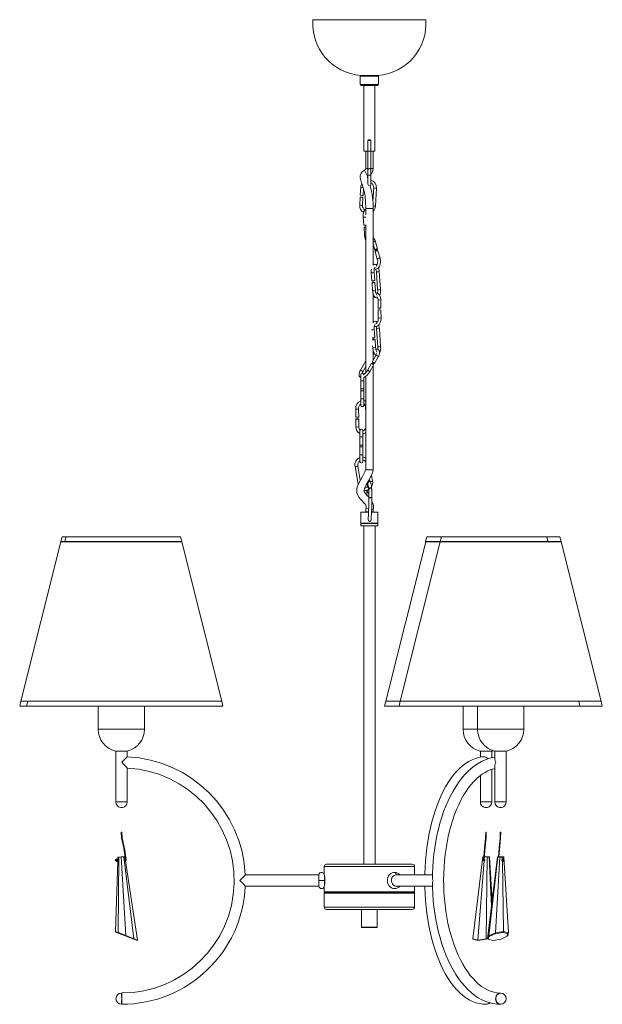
# Model space of a CAD drawing. Header units: millimetres. Extents: x -26 to 1151, y 19 to 1531.
# Tile 2 of 4: x -26 to 490, y 658 to 1531. Entities that reach past the tile are written whole.
import ezdxf

# ---------------------------------------------------------------- set-up
doc = ezdxf.new("R2010")
doc.units = ezdxf.units.MM

msp = doc.modelspace()

# ---------------------------------------------------------------- linework, layer by layer
at = {"color": 7, "linetype": 'Continuous', "lineweight": 15}
for p, q in [((334.16, 1531.21), (234.15, 1531.21)), ((276.01, 1481.27), (276.01, 1473.77)), ((276.51, 1481.77), (291.81, 1481.77)), ((292.31, 1473.77), (292.31, 1481.27)), ((291.31, 1472.77), (277.01, 1472.77)), ((279.36, 1472.77), (279.36, 1414.77)), ((288.96, 1414.77), (288.96, 1472.77)), ((282.91, 1424.27), (282.91, 1385.37)), ((283.41, 1424.77), (284.91, 1424.77)), ((285.41, 1385.04), (285.41, 1424.27)), ((279.36, 1414.77), (282.9, 1414.77)), ((280.91, 1414.77), (280.91, 1399.33)), ((285.43, 1414.77), (288.96, 1414.77)), ((287.41, 1399.33), (287.41, 1414.77)), ((282.65, 1391.86), (282.91, 1391.98)), ((276.49, 1382.71), (276.09, 1375.56)), ((278.59, 1375.42), (278.91, 1381.12)), ((287.96, 1382.09), (287.3, 1370.29)), ((289.56, 1365.99), (290.45, 1381.95)), ((276, 1373.9), (275.6, 1366.75)), ((278.1, 1366.61), (278.49, 1373.76)), ((280.91, 1364.02), (280.91, 1358.19)), ((287.41, 1313.63), (287.41, 1363.89)), ((278.76, 1356.08), (279.27, 1348.95)), ((279.39, 1347.29), (279.9, 1340.15)), ((280.91, 1348.99), (280.91, 1347.32)), ((280.91, 1347), (280.91, 1218.38)), ((287.41, 1332.67), (288.94, 1327.14)), ((291.35, 1327.81), (289.52, 1334.4)), ((289.36, 1325.61), (291.19, 1319.03)), ((293.59, 1319.7), (291.77, 1326.28)), ((287.54, 1315.17), (287.41, 1315.68)), ((285.88, 1306.89), (286.38, 1299.75)), ((288.88, 1299.93), (288.37, 1307.06)), ((290.33, 1307.84), (291.47, 1291.91)), ((293.96, 1292.08), (292.83, 1308.01)), ((286.5, 1298.09), (287.01, 1290.95)), ((287.41, 1298.23), (287.41, 1299.75)), ((289.5, 1291.13), (289, 1298.27)), ((287.41, 1262.77), (287.41, 1288.5)), ((291.85, 1282.61), (291.92, 1275.47)), ((294.42, 1275.49), (294.35, 1282.63)), ((291.94, 1273.81), (292.01, 1266.67)), ((294.51, 1266.69), (294.44, 1273.83)), ((290.48, 1257.25), (291.61, 1241.32)), ((294.1, 1241.5), (292.97, 1257.43)), ((287.41, 1247.63), (287.41, 1249.16)), ((289.02, 1249.34), (288.51, 1256.48)), ((287.03, 1242.13), (287.15, 1240.37)), ((289.64, 1240.55), (289.14, 1247.69)), ((289.89, 1233.61), (286.51, 1227.67)), ((287.41, 1229.24), (287.41, 1238.54)), ((287.55, 1237.91), (287.41, 1237.81)), ((288.69, 1226.43), (292.07, 1232.38)), ((280.91, 1228.77), (276.14, 1220.39)), ((278.31, 1219.16), (280.91, 1223.72)), ((285.73, 1226.28), (282.35, 1220.34)), ((284.52, 1219.1), (287.9, 1225.05)), ((287.41, 1225.72), (287.41, 1226.73)), ((287.41, 1132.05), (287.41, 1224.18)), ((276.6, 1216.77), (276.6, 1189.28)), ((279.1, 1189.28), (279.1, 1214.28)), ((280.91, 1215.03), (280.91, 1132.35)), ((276.6, 1203.86), (279.1, 1203.86)), ((276.6, 1202.19), (279.1, 1202.19)), ((280.85, 1187.25), (280.91, 1183.47)), ((272.07, 1186.07), (272.17, 1178.98)), ((274.67, 1179.01), (274.57, 1186.1)), ((272.19, 1177.33), (272.29, 1170.24)), ((274.79, 1170.27), (274.69, 1177.36)), ((275.79, 1166.76), (275.79, 1139.6)), ((278.29, 1139.6), (278.29, 1167.09)), ((275.79, 1154.17), (278.29, 1154.17)), ((275.79, 1152.51), (278.29, 1152.51)), ((271.44, 1135), (274.23, 1119.38)), ((276.12, 1123.04), (273.91, 1135.44)), ((286.99, 1122.24), (286.06, 1127.46)), ((284.15, 1123.95), (284.53, 1121.8)), ((276.66, 1094.73), (276.66, 1084.78)), ((276.66, 1094.73), (283.42, 1094.73)), ((280.91, 1094.98), (280.91, 1094.73)), ((286.14, 1094.73), (291.66, 1094.73)), ((287.41, 1094.73), (287.41, 1094.98)), ((291.66, 1084.78), (291.66, 1094.73)), ((276.66, 1084.52), (276.66, 1082.57)), ((276.66, 1082.57), (291.66, 1082.57)), ((291.61, 1084.73), (276.71, 1084.73)), ((276.71, 1084.57), (291.61, 1084.57)), ((276.79, 1084.73), (276.79, 1084.62)), ((279.16, 1082.57), (279.16, 782.57)), ((284.41, 1086.44), (284.42, 1086.44)), ((289.16, 782.57), (289.16, 1082.57)), ((291.52, 1084.62), (291.52, 1084.73)), ((291.66, 1082.57), (291.66, 1084.52)), ((10.85, 1068.5), (-24.47, 927.21)), ((11.91, 1072.83), (10.81, 1068.52)), ((10.81, 1068.52), (10.85, 1068.5)), ((10.81, 1068.52), (118.04, 1068.52)), ((10.85, 1068.5), (117.99, 1068.5)), ((11.91, 1072.83), (116.93, 1072.83)), ((14.47, 1068.52), (15.5, 1072.83)), ((14.51, 1068.5), (14.47, 1068.52)), ((118.04, 1068.52), (116.93, 1072.83)), ((117.99, 1068.5), (118.04, 1068.52)), ((153.32, 927.21), (117.99, 1068.5)), ((334.03, 1068.5), (298.7, 927.21)), ((346.88, 1068.5), (311.56, 927.21)), ((335.08, 1072.83), (333.98, 1068.52)), ((333.98, 1068.52), (334.03, 1068.5)), ((333.98, 1068.52), (454.06, 1068.52)), ((334.03, 1068.5), (454.02, 1068.5)), ((335.08, 1072.83), (452.96, 1072.83)), ((347.94, 1072.83), (346.83, 1068.52)), ((346.83, 1068.52), (346.88, 1068.5)), ((442.29, 1068.52), (441.42, 1072.83)), ((442.25, 1068.5), (442.29, 1068.52)), ((454.06, 1068.52), (452.96, 1072.83)), ((454.02, 1068.5), (454.06, 1068.52)), ((489.34, 927.21), (454.02, 1068.5)), ((-24.48, 927.21), (-25.61, 922.73)), ((153.33, 927.21), (-24.48, 927.21)), ((-19.47, 922.73), (-18.41, 927.21)), ((154.46, 922.73), (153.33, 927.21)), ((298.69, 927.21), (297.56, 922.73)), ((489.35, 927.21), (298.69, 927.21)), ((311.54, 927.21), (310.41, 922.73)), ((470.71, 922.73), (469.82, 927.21)), ((490.48, 922.73), (489.35, 927.21)), ((154.46, 922.73), (-25.61, 922.73)), ((-23.12, 922.73), (151.96, 922.73)), ((43.93, 922.73), (43.93, 902.28)), ((84.92, 902.28), (84.92, 922.73)), ((490.48, 922.73), (297.56, 922.73)), ((300.06, 922.73), (487.99, 922.73)), ((367.1, 922.73), (367.1, 902.28)), ((379.95, 922.73), (379.95, 902.28)), ((420.94, 902.28), (420.94, 922.73)), ((69.65, 882.91), (59.2, 882.91)), ((59.64, 882.91), (59.64, 838.01)), ((69.64, 877.75), (69.64, 882.91)), ((392.82, 882.91), (382.37, 882.91)), ((382.49, 882.91), (382.49, 877.43)), ((392.49, 876.99), (392.49, 882.91)), ((392.82, 882.91), (394.02, 883.24)), ((405.67, 882.91), (395.23, 882.91)), ((395.33, 882.91), (395.33, 875.48)), ((405.33, 838.01), (405.33, 882.91)), ((69.64, 838.01), (69.64, 867.81)), ((392.49, 838.01), (392.49, 866.62)), ((395.33, 870.27), (395.33, 838.01)), ((382.49, 861.18), (382.49, 838.01)), ((59.74, 837.91), (69.55, 837.91)), ((382.59, 837.91), (392.4, 837.91)), ((395.43, 837.91), (405.24, 837.91)), ((63.64, 832.95), (65.64, 832.95)), ((386.49, 832.95), (388.49, 832.95)), ((399.33, 832.95), (401.33, 832.95)), ((64.39, 811.05), (64.7, 805.87)), ((64.89, 811.05), (64.39, 811.05)), ((65.2, 805.95), (64.89, 811.05)), ((387.24, 811.05), (387.09, 805.93)), ((387.74, 811.05), (387.24, 811.05)), ((387.58, 805.89), (387.74, 811.05)), ((400.08, 811.05), (399.93, 805.93)), ((400.58, 811.05), (400.08, 811.05)), ((400.43, 805.89), (400.58, 811.05)), ((60.98, 786.46), (60.73, 786.42)), ((61.46, 785.75), (60.73, 785.57)), ((61.23, 786.5), (60.98, 786.46)), ((61.44, 788.84), (61.35, 786.33)), ((62.29, 788.89), (61.44, 788.84)), ((61.48, 786.12), (61.46, 786.03)), ((61.53, 785.75), (61.46, 785.75)), ((62.29, 788.89), (61.72, 721.92)), ((64.4, 789.02), (62.29, 788.89)), ((66.52, 789.15), (64.4, 789.02)), ((64.4, 789.02), (68.33, 719.35)), ((67.42, 789.2), (66.52, 789.15)), ((66.52, 789.15), (75.52, 716.56)), ((67.42, 789.2), (67.82, 786.64)), ((68.09, 786.15), (67.69, 786.12)), ((67.97, 785.64), (68.43, 785.67)), ((67.97, 785.64), (78.83, 715.26)), ((384.7, 789.15), (375.82, 716.56)), ((385.79, 785.64), (380.09, 715.26)), ((385.57, 789.18), (384.7, 789.15)), ((385.54, 785.67), (385.77, 785.64)), ((386.37, 786.07), (385.76, 786.14)), ((385.77, 785.64), (385.79, 785.64)), ((386.07, 789.2), (385.87, 786.64)), ((388.35, 789.15), (386.07, 789.2)), ((388.35, 789.15), (387.62, 716.45)), ((390.18, 789.02), (388.35, 789.15)), ((397.55, 789.15), (388.88, 716.45)), ((397.82, 789.02), (389.98, 719.2)), ((390.18, 789.02), (392.31, 745.19)), ((390.5, 788.89), (390.18, 789.02)), ((392.86, 749.83), (390.5, 788.89)), ((395.8, 721.82), (399.63, 788.89)), ((397.55, 789.15), (398.97, 789.2)), ((397.82, 789.02), (397.55, 789.15)), ((399.63, 788.89), (397.82, 789.02)), ((398.97, 789.2), (401.25, 789.15)), ((401.9, 788.84), (399.63, 788.89)), ((401.25, 789.15), (403.05, 789.02)), ((401.92, 785.75), (401.42, 785.81)), ((403.32, 788.89), (401.9, 788.84)), ((401.9, 788.84), (401.93, 786.74)), ((403.05, 789.02), (403.32, 788.89)), ((403.32, 788.89), (407.31, 721.92)), ((61.32, 785.23), (59.26, 722.88)), ((60.91, 785.1), (61.32, 785.21)), ((244.16, 780.57), (244.16, 773.72)), ((246.16, 782.57), (322.16, 782.57)), ((324.16, 773.16), (324.16, 780.57)), ((401.86, 785.25), (401.83, 785.26)), ((401.92, 785.21), (402.04, 785.15)), ((401.96, 785.23), (402.82, 722.88)), ((239.3, 773.16), (174.18, 773.16)), ((239.46, 768.16), (244.36, 768.16)), ((241.79, 775.34), (241.17, 775.23)), ((242.26, 775.26), (241.79, 775.34)), ((339.99, 773.16), (307.9, 773.16)), ((174.18, 763.16), (239.3, 763.16)), ((244.16, 762.6), (244.16, 758.07)), ((307.9, 763.16), (340, 763.16)), ((324.16, 758.07), (324.16, 763.16)), ((244.16, 757.07), (244.16, 744.57)), ((244.66, 757.57), (323.66, 757.57)), ((324.16, 744.57), (324.16, 757.07)), ((322.16, 742.57), (246.16, 742.57)), ((277.16, 742.47), (277.16, 726.67)), ((291.16, 726.67), (291.16, 742.47)), ((291.06, 726.57), (277.26, 726.57)), ((60.27, 721.97), (59.26, 722.88)), ((59.26, 722.88), (61.71, 721.9)), ((59.26, 722.88), (59.26, 722.88)), ((62.64, 721.03), (60.27, 721.97)), ((61.71, 721.9), (61.72, 721.92)), ((62.64, 721.03), (61.71, 721.9)), ((61.72, 721.92), (68.33, 719.35)), ((68.65, 718.69), (62.64, 721.03)), ((68.33, 719.35), (68.35, 719.33)), ((68.35, 719.33), (75.52, 716.56)), ((68.35, 719.33), (68.65, 718.69)), ((75.36, 716.1), (68.65, 718.69)), ((75.55, 716.5), (75.36, 716.1)), ((78.48, 714.92), (75.36, 716.1)), ((75.52, 716.56), (75.55, 716.5)), ((75.55, 716.5), (78.83, 715.26)), ((375.82, 716.56), (375.85, 716.5)), ((375.85, 716.5), (380.09, 715.26)), ((375.85, 716.5), (376.24, 716.1)), ((380.28, 714.92), (376.24, 716.1)), ((380.09, 715.26), (387.56, 716.39)), ((387.4, 716), (380.28, 714.92)), ((389.01, 716.74), (387.4, 716)), ((387.56, 716.39), (387.4, 716)), ((387.56, 716.39), (387.62, 716.45)), ((387.62, 716.45), (388.95, 717.06)), ((388.88, 716.45), (389.97, 719.18)), ((388.91, 716.39), (388.88, 716.45)), ((388.91, 716.39), (389.29, 716)), ((390.32, 718.56), (389.29, 716)), ((389.29, 716), (393.71, 714.92)), ((389.97, 719.18), (389.98, 719.2)), ((390.32, 718.56), (389.97, 719.18)), ((389.98, 719.2), (395.8, 721.82)), ((395.61, 720.94), (390.32, 718.56)), ((393.71, 714.92), (400.87, 716.1)), ((402.32, 721.97), (395.61, 720.94)), ((395.61, 720.94), (395.84, 721.8)), ((395.8, 721.82), (395.84, 721.8)), ((395.84, 721.8), (402.82, 722.88)), ((400.87, 716.1), (406.13, 718.69)), ((402.32, 721.97), (402.82, 722.88)), ((406.63, 721.03), (402.32, 721.97)), ((402.82, 722.88), (402.82, 722.88)), ((402.82, 722.88), (407.28, 721.9)), ((406.13, 718.69), (406.63, 721.03)), ((406.75, 719.33), (406.13, 718.69)), ((406.63, 721.03), (407.28, 721.9)), ((406.76, 719.35), (406.75, 719.33)), ((407.31, 721.92), (406.76, 719.35)), ((407.28, 721.9), (407.31, 721.92)), ((78.83, 715.26), (78.48, 714.92)), ((78.83, 715.26), (78.83, 715.26)), ((380.09, 715.26), (380.28, 714.92)), ((380.09, 715.26), (380.09, 715.26)), ((400.39, 658.4), (400.53, 658.41))]:
    msp.add_line(p, q, dxfattribs=at)
at = {"color": 8, "linetype": 'Continuous', "lineweight": 15}
for p, q in [((292.31, 1481.27), (276.01, 1481.27)), ((276.01, 1473.77), (292.31, 1473.77)), ((285.41, 1424.27), (282.91, 1424.27)), ((282.65, 1391.86), (279.9, 1397.75)), ((282.9, 1399.33), (280.91, 1399.33)), ((287.41, 1399.33), (285.41, 1399.33)), ((276.6, 1211.03), (279.1, 1211.03)), ((276.6, 1195.03), (279.1, 1195.03)), ((280.91, 1187.2), (280.85, 1187.25)), ((275.79, 1161.34), (278.29, 1161.34)), ((275.79, 1145.34), (278.29, 1145.34)), ((283.43, 1094.98), (280.91, 1094.98)), ((283.52, 1097.71), (281.32, 1098.28)), ((287.41, 1094.98), (286.14, 1094.98)), ((287.62, 1096.66), (286.21, 1097.02)), ((276.66, 1084.78), (291.66, 1084.78)), ((291.66, 1084.52), (276.66, 1084.52)), ((276.79, 1084.62), (291.52, 1084.62)), ((-17.14, 922.73), (-17.24, 922.73)), ((468.76, 922.73), (468.84, 922.73)), ((84.92, 902.28), (43.93, 902.28)), ((420.94, 902.28), (367.1, 902.28)), ((59.64, 838.01), (69.64, 838.01)), ((382.49, 838.01), (392.49, 838.01)), ((395.33, 838.01), (405.33, 838.01)), ((69.65, 837.82), (59.64, 837.82)), ((392.5, 837.82), (382.49, 837.82)), ((405.34, 837.82), (395.33, 837.82)), ((324.16, 780.57), (244.16, 780.57)), ((244.16, 758.07), (324.16, 758.07)), ((324.16, 757.07), (244.16, 757.07)), ((244.16, 744.57), (324.16, 744.57)), ((291.16, 742.47), (277.16, 742.47)), ((277.16, 726.67), (291.16, 726.67))]:
    msp.add_line(p, q, dxfattribs=at)
at = {"color": 7, "linetype": 'Continuous', "lineweight": 15, "flags": 128}
for points in [[(279.9, 1397.75), (278.65, 1397.04), (277.82, 1396.36), (276.8, 1395.1), (276.26, 1393.96), (276.01, 1392.91), (276, 1391.13), (276.52, 1388.89), (277.24, 1386.73), (277.95, 1384.48), (278.67, 1382.03), (279.51, 1378.77), (280.31, 1374.65), (280.86, 1369.68), (280.9, 1363.85)], [(282.91, 1390.29), (282.86, 1390.42), (282.64, 1391.12), (282.54, 1391.47), (282.49, 1391.65), (282.48, 1391.74), (282.47, 1391.76), (282.47, 1391.76), (282.47, 1391.76), (282.47, 1391.76), (282.47, 1391.76), (282.47, 1391.76), (282.47, 1391.77), (282.48, 1391.77), (282.51, 1391.79), (282.65, 1391.86)], [(277.21, 1373.89), (276.74, 1373.91), (276.34, 1373.92), (276.08, 1373.91), (276, 1373.9), (276.11, 1373.87), (276.39, 1373.84), (276.8, 1373.8), (277.28, 1373.77), (277.76, 1373.75), (278.15, 1373.74), (278.41, 1373.74), (278.49, 1373.76), (278.39, 1373.79), (278.1, 1373.82), (277.69, 1373.86), (277.21, 1373.89)], [(280.91, 1363.32), (280.33, 1362.88), (279.8, 1362.19), (279.34, 1361.2), (278.99, 1359.96), (278.79, 1358.59), (278.72, 1357.16), (278.76, 1356.08)], [(280.94, 1364.02), (280.91, 1364.02), (281.17, 1364.02), (281.77, 1363.99), (282.62, 1363.98), (283.65, 1363.94), (284.09, 1363.94), (284.16, 1363.95)], [(287.37, 1363.89), (287.4, 1363.89), (287.13, 1363.9), (286.53, 1363.91), (285.66, 1363.92), (284.63, 1363.96), (284.22, 1363.96), (284.16, 1363.95)], [(279.49, 1347.32), (279.39, 1347.29), (279.48, 1347.27), (279.75, 1347.26), (280.15, 1347.27), (280.63, 1347.3), (280.91, 1347.32)], [(289.13, 1327.44), (289.46, 1327.63), (289.89, 1327.8), (290.36, 1327.92), (290.8, 1327.97), (291.14, 1327.95), (291.32, 1327.86), (291.33, 1327.7), (291.15, 1327.52), (290.83, 1327.33), (290.39, 1327.16), (289.92, 1327.04), (289.48, 1326.99), (289.14, 1327.01), (288.96, 1327.1), (288.95, 1327.25), (289.13, 1327.44)], [(288.56, 1310.27), (289.4, 1310.11), (290.41, 1310.24), (291.33, 1310.65), (292.13, 1311.32), (292.83, 1312.24), (293.39, 1313.41), (293.77, 1314.75), (293.96, 1316.2), (293.94, 1317.68), (293.73, 1319.14), (293.59, 1319.7)], [(289.36, 1325.61), (289.38, 1325.72), (289.55, 1325.91)], [(289.55, 1325.91), (289.88, 1326.1), (290.31, 1326.27), (290.79, 1326.39), (291.22, 1326.44), (291.56, 1326.42), (291.75, 1326.32), (291.77, 1326.28)], [(287.97, 1314.09), (287.73, 1314.61), (287.54, 1315.17)], [(288.37, 1307.06), (288.34, 1307.7), (288.37, 1308.92), (288.51, 1310.04), (288.73, 1310.96), (289, 1311.6), (289.2, 1311.9), (289.25, 1311.95)], [(286.62, 1298.13), (286.6, 1298.13), (286.5, 1298.09), (286.59, 1298.07), (286.86, 1298.06), (287.26, 1298.08), (287.74, 1298.1), (288.22, 1298.14), (288.62, 1298.19), (288.9, 1298.23), (289, 1298.27), (288.9, 1298.29), (288.64, 1298.29), (288.23, 1298.28), (287.76, 1298.25), (287.28, 1298.21), (286.91, 1298.17)], [(287.01, 1290.95), (287.08, 1290.2), (287.32, 1288.81), (287.68, 1287.53), (288.17, 1286.4), (288.84, 1285.45), (289.51, 1284.88), (290.24, 1284.58), (291.02, 1284.55), (291.5, 1284.72)], [(290.81, 1287.01), (290.82, 1287.01), (290.69, 1287.12), (290.43, 1287.49), (290.13, 1288.12), (289.84, 1289), (289.62, 1290.09), (289.5, 1291.13)], [(294.35, 1282.63), (294.31, 1283.43), (294.08, 1284.86), (293.63, 1286.19), (292.97, 1287.36), (292.11, 1288.29), (291.22, 1288.86), (290.26, 1289.16), (289.81, 1289.16)], [(292.2, 1275.54), (292.57, 1275.57), (293.04, 1275.58), (293.52, 1275.58), (293.96, 1275.57), (294.27, 1275.54), (294.42, 1275.5), (294.37, 1275.46), (294.15, 1275.43), (293.78, 1275.4), (293.31, 1275.38), (292.83, 1275.38), (292.39, 1275.39), (292.08, 1275.42), (291.93, 1275.46), (291.97, 1275.5), (292.2, 1275.54)], [(288.64, 1259.41), (288.92, 1259.32), (289.99, 1259.32), (290.99, 1259.62), (291.91, 1260.19), (292.75, 1261.03), (293.46, 1262.11), (294, 1263.4), (294.36, 1264.81), (294.51, 1266.29), (294.51, 1266.69)], [(292.01, 1266.67), (291.99, 1266.06), (291.83, 1264.89), (291.5, 1263.82), (291.05, 1262.94), (290.53, 1262.3), (290.03, 1261.93), (289.78, 1261.85)], [(291.94, 1273.81), (291.99, 1273.84), (292.21, 1273.88)], [(290.14, 1259.36), (290.36, 1258.3), (290.48, 1257.25)], [(286.66, 1247.5), (286.73, 1247.49), (287, 1247.48), (287.4, 1247.49), (287.88, 1247.52), (288.36, 1247.56), (288.77, 1247.61), (289.04, 1247.65), (289.14, 1247.68), (289.04, 1247.71), (288.78, 1247.71), (288.37, 1247.7), (287.9, 1247.67), (287.42, 1247.63), (287.32, 1247.62)], [(287.15, 1240.37), (287.22, 1239.62), (287.46, 1238.23), (287.82, 1236.95), (288.31, 1235.82), (288.98, 1234.86), (289.65, 1234.3), (290.14, 1234.1)], [(287.41, 1234.5), (287.71, 1234.83), (288.51, 1235.54)], [(292.07, 1232.38), (292.41, 1233.03), (292.92, 1234.27), (293.2, 1235.49), (293.23, 1236.56), (293.01, 1237.45), (292.57, 1238.17), (291.86, 1238.74), (291.04, 1239.01), (290.18, 1239.02), (289.88, 1238.95)], [(285.73, 1226.28), (285.75, 1226.31), (285.94, 1226.36)], [(285.94, 1226.36), (286.27, 1226.31), (286.68, 1226.15), (287.1, 1225.93), (287.49, 1225.66), (287.77, 1225.39), (287.91, 1225.17), (287.9, 1225.05)], [(286.51, 1227.53), (286.51, 1227.55), (286.54, 1227.7), (286.73, 1227.75)], [(286.73, 1227.75), (287.05, 1227.69), (287.46, 1227.54), (287.89, 1227.31), (288.28, 1227.04), (288.56, 1226.78), (288.69, 1226.55), (288.66, 1226.4), (288.47, 1226.35), (288.15, 1226.41), (287.74, 1226.56), (287.31, 1226.79), (287.03, 1226.97)], [(276.14, 1220.39), (275.8, 1219.74), (275.29, 1218.5), (275, 1217.28), (274.98, 1216.21), (275.2, 1215.32), (275.63, 1214.6), (276.35, 1214.03), (276.6, 1213.95)], [(277.78, 1218.01), (278.14, 1218.83), (278.31, 1219.16)], [(272.64, 1177.47), (272.33, 1177.41), (272.2, 1177.34), (272.25, 1177.27), (272.49, 1177.22), (272.87, 1177.18), (273.34, 1177.16), (273.82, 1177.18), (274.25, 1177.22), (274.55, 1177.28), (274.69, 1177.35), (274.63, 1177.42), (274.4, 1177.47), (274.02, 1177.51), (273.55, 1177.53), (273.06, 1177.51), (272.64, 1177.47)], [(280.88, 1132.36), (280.81, 1131.87), (280.47, 1130.87), (279.95, 1129.71), (277.93, 1126.14), (276.16, 1123.12), (275.05, 1121.05), (273.67, 1117.74), (273.18, 1115.87), (272.97, 1113.85), (273.17, 1111.74), (273.87, 1109.7), (274.93, 1107.93), (276.26, 1106.28), (277.76, 1104.69), (279.37, 1102.98), (280.27, 1101.91), (281.01, 1100.75), (281.4, 1099.6), (281.43, 1099), (281.42, 1098.78), (281.38, 1098.54), (281.32, 1098.28)], [(283.72, 1107.88), (282.42, 1109.23), (281.07, 1110.66), (280.04, 1111.97), (279.65, 1112.7), (279.5, 1113.26), (279.5, 1114.24), (279.96, 1116.04), (281.22, 1118.81), (283.32, 1122.48), (285.8, 1126.89), (286.36, 1128.11), (286.85, 1129.4), (287.23, 1130.79), (287.41, 1132.16)], [(284.16, 1132.18), (284.12, 1132.19), (283.57, 1132.21), (282.55, 1132.26), (281.7, 1132.3), (281.14, 1132.34), (280.91, 1132.35), (280.93, 1132.35)], [(284.16, 1132.18), (284.19, 1132.18), (284.65, 1132.16), (285.69, 1132.12), (286.55, 1132.08), (287.14, 1132.06), (287.4, 1132.05), (287.38, 1132.05)], [(284.2, 1121.76), (284.2, 1121.76), (283.95, 1121.76), (283.72, 1121.68), (283.14, 1121.1), (282.82, 1120.39), (282.61, 1119.6), (282.52, 1119.16), (282.47, 1118.83), (282.4, 1118.36), (282.3, 1117.55), (282.22, 1116.73)], [(282.83, 1117.15), (282.79, 1117.25), (282.74, 1117.62), (282.79, 1117.72), (282.96, 1117.44), (283.21, 1117.04), (283.37, 1116.88)], [(283.22, 1117.72), (283.26, 1117.58), (283.29, 1117.5)], [(283.29, 1117.49), (283.28, 1117.5), (283.29, 1117.44), (283.31, 1117.3), (283.35, 1116.98), (283.43, 1116.36), (283.52, 1115.32), (283.64, 1113.68)], [(286.28, 1114.31), (286.09, 1116.76), (285.97, 1117.87), (285.76, 1119.31), (285.29, 1120.88), (284.76, 1121.57), (284.26, 1121.77), (283.9, 1121.7), (283.41, 1121.27)], [(283.39, 1111.74), (283.16, 1111.77), (282.94, 1111.88), (282.73, 1112.04), (282.53, 1112.27), (282.36, 1112.54), (282.22, 1112.87), (282.12, 1113.22), (282.05, 1113.6), (282.03, 1113.99), (282.03, 1114.33)], [(283.4, 1111.86), (283.2, 1111.9), (283.02, 1112), (282.78, 1112.24), (282.51, 1112.76), (282.31, 1113.57), (282.26, 1114.09)], [(283.73, 1108.96), (283.57, 1108.98), (283.35, 1108.99)], [(286.28, 1114.32), (286.27, 1114.38), (286.22, 1114.76), (286.13, 1115.12), (286, 1115.44), (285.84, 1115.72), (285.66, 1115.94), (285.45, 1116.11), (285.23, 1116.21), (285, 1116.24), (284.77, 1116.21), (284.55, 1116.11), (284.34, 1115.94), (284.14, 1115.72), (283.98, 1115.44), (283.84, 1115.12), (283.73, 1114.76), (283.67, 1114.38), (283.64, 1113.99), (283.65, 1113.65)], [(286.37, 1108.18), (286.37, 1108.1), (286.32, 1107.97), (286.24, 1107.85), (286.12, 1107.74), (285.96, 1107.65), (285.78, 1107.57), (285.58, 1107.52), (285.36, 1107.48), (285.13, 1107.47), (284.9, 1107.48), (284.68, 1107.52), (284.46, 1107.57), (284.26, 1107.65), (284.09, 1107.74), (283.94, 1107.85), (283.83, 1107.97), (283.76, 1108.1), (283.73, 1108.23), (283.72, 1108.3)], [(285.68, 1088.43), (285.66, 1088.16), (285.31, 1087.11), (284.99, 1086.69), (284.73, 1086.51), (284.51, 1086.44), (284.25, 1086.46), (284.02, 1086.56), (283.7, 1086.85), (283.48, 1087.2), (283.15, 1088.24), (283.09, 1089), (283.09, 1089.03), (283.09, 1089.03)], [(69.62, 867.81), (69.64, 867.8), (69.46, 868.03), (69.03, 868.51), (68.03, 869.59), (66.28, 871.42), (64.82, 872.9), (64.81, 872.91)], [(384.8, 877.75), (383.91, 877.68), (380.96, 877.15), (378.03, 876.31), (375.13, 875.15), (372.27, 873.69), (369.44, 871.91), (366.67, 869.83), (363.96, 867.44), (361.32, 864.75), (358.76, 861.77), (356.29, 858.52), (353.92, 855), (351.66, 851.22), (349.51, 847.22), (347.48, 842.99), (345.58, 838.55), (343.79, 833.91), (342.14, 829.09), (340.61, 824.1), (339.23, 818.95), (337.98, 813.66), (336.87, 808.25), (335.9, 802.72), (335.08, 797.1), (334.41, 791.39), (333.88, 785.63), (333.51, 779.81), (333.28, 773.96), (333.27, 773.16)], [(395.33, 877.51), (393.13, 877.15), (389.88, 876.31), (386.67, 875.15), (383.5, 873.69), (380.38, 871.91), (377.31, 869.83), (374.31, 867.45), (371.38, 864.78), (368.54, 861.81), (365.8, 858.57), (363.16, 855.07), (360.64, 851.31), (358.24, 847.31), (355.96, 843.08), (353.82, 838.64), (351.82, 834.01), (349.96, 829.18), (348.25, 824.19), (346.69, 819.04), (345.29, 813.74), (344.04, 808.32), (342.96, 802.78), (342.03, 797.15), (341.27, 791.44), (340.68, 785.66), (340.26, 779.84), (340.01, 773.98), (339.96, 770.74)], [(400.29, 668.41), (399.83, 668.41), (397.06, 668.62), (394.29, 669.16), (391.54, 670), (388.82, 671.15), (386.15, 672.59), (383.52, 674.33), (380.95, 676.34), (378.42, 678.64), (375.96, 681.21), (373.56, 684.05), (371.23, 687.15), (368.99, 690.51), (366.83, 694.12), (364.78, 697.96), (362.82, 702.03), (360.99, 706.31), (359.27, 710.79), (357.69, 715.46), (356.23, 720.3), (354.92, 725.29), (353.75, 730.42), (352.73, 735.68), (351.86, 741.04), (351.15, 746.49), (350.6, 752.01), (350.21, 757.59), (349.99, 763.2), (349.92, 768.82), (350.03, 774.44), (350.29, 780.05), (350.72, 785.61), (351.31, 791.12), (352.05, 796.55), (352.96, 801.89), (354.01, 807.13), (355.22, 812.23), (356.57, 817.19), (358.06, 821.99), (359.68, 826.62), (361.42, 831.06), (363.29, 835.29), (365.27, 839.31), (367.35, 843.09), (369.52, 846.64), (371.78, 849.93), (374.12, 852.96), (376.52, 855.72), (378.98, 858.21), (381.49, 860.42), (384.04, 862.35), (386.62, 864), (389.23, 865.36), (391.88, 866.43), (394.55, 867.22), (395.33, 867.36)], [(64.67, 805.99), (66.61, 796.89), (68.09, 786.02)], [(68.63, 785.76), (67.44, 795.02), (65.16, 806.08)], [(387.1, 806.06), (386.11, 796.94), (385.34, 785.76)], [(385.85, 785.9), (386.44, 794.98), (387.6, 806.01)], [(387.55, 805.91), (387.55, 805.91), (387.56, 805.91), (387.58, 805.9), (387.58, 805.89)], [(399.95, 806.06), (398.99, 796.94), (398.48, 789.18)], [(398.97, 789.2), (399.33, 794.98), (400.45, 806.02)], [(399.96, 805.91), (399.96, 805.91), (399.95, 805.91), (399.93, 805.93), (399.93, 805.93)], [(61.42, 786.22), (61.39, 786.28), (61.35, 786.33)], [(61.46, 786.03), (61.44, 785.92), (61.42, 785.84), (61.41, 785.79), (61.41, 785.78), (61.42, 785.82), (61.44, 785.89), (61.46, 785.99), (61.48, 786.09), (61.48, 786.11)], [(67.82, 786.64), (67.75, 786.6), (67.7, 786.5), (67.68, 786.36), (67.68, 786.2), (67.7, 786.05), (67.75, 785.91), (67.81, 785.78), (67.88, 785.69), (67.94, 785.65)], [(67.94, 785.65), (67.95, 785.65), (67.97, 785.64)], [(385.79, 785.64), (385.83, 785.64), (385.87, 785.64)], [(385.87, 785.64), (385.98, 785.67), (386.16, 785.75), (386.29, 785.89), (386.37, 786.05), (386.38, 786.22), (386.33, 786.37), (386.24, 786.49), (386.11, 786.58), (385.95, 786.63), (385.87, 786.64)], [(401.83, 786.28), (401.83, 786.27), (401.77, 786.22)], [(402.49, 787.29), (402.28, 787.24), (402.18, 787.17), (402.08, 787.06), (401.95, 786.79), (401.88, 786.48)], [(402.37, 785.53), (402.15, 785.67), (401.92, 785.75)], [(402.37, 785.53), (402.33, 785.55), (402.25, 785.57), (402.16, 785.55), (402.08, 785.5), (402.02, 785.43), (401.99, 785.34), (401.99, 785.25), (402.02, 785.17), (402.04, 785.15)], [(402.04, 785.15), (402.19, 785.05), (402.36, 785.01), (402.51, 785.03), (402.65, 785.1), (402.87, 785.34), (403, 785.65), (403.06, 786.04), (403.06, 786.27), (403.04, 786.5), (402.98, 786.74), (402.88, 786.97), (402.75, 787.15), (402.58, 787.27)], [(402.59, 787.26), (402.54, 787.28), (402.46, 787.28), (402.39, 787.26), (402.33, 787.21), (402.29, 787.14), (402.26, 787.06), (402.26, 787.04), (402.26, 787.04)], [(402.35, 786.82), (402.42, 786.77), (402.49, 786.66), (402.53, 786.53), (402.56, 786.37), (402.58, 786.21), (402.57, 786.05), (402.56, 785.91), (402.53, 785.8), (402.51, 785.7), (402.47, 785.63), (402.42, 785.54), (402.37, 785.52)], [(402.38, 786.44), (402.41, 786.62), (402.45, 786.74), (402.49, 786.79), (402.5, 786.79)], [(61.32, 785.23), (61.35, 785.25), (61.36, 785.26)], [(174.2, 773.13), (174.22, 773.14), (174.02, 772.9), (173.57, 772.39), (172.57, 771.31), (170.86, 769.53), (169.51, 768.17), (169.5, 768.16)], [(306.57, 775.34), (305.64, 775.26), (304.33, 774.89), (303.13, 774.24), (302.08, 773.34), (301.22, 772.21), (300.59, 770.89), (300.2, 769.45), (300.1, 767.94), (300.29, 766.43), (300.76, 764.98), (301.51, 763.67), (302.5, 762.57), (303.69, 761.72), (305, 761.19), (306.38, 760.98), (307.74, 761.09), (309.03, 761.51), (310.21, 762.21), (311.23, 763.15), (311.23, 763.16)], [(307.9, 763.16), (307.51, 763.18), (306.36, 763.49), (305.34, 764.17), (304.51, 765.14), (303.94, 766.35), (303.67, 767.7), (303.73, 769.08), (304.1, 770.39), (304.76, 771.52), (305.66, 772.41), (306.74, 772.97), (307.9, 773.16)], [(333.27, 763.16), (333.28, 762.23), (333.51, 756.38), (333.89, 750.57), (334.42, 744.8), (335.1, 739.1), (335.92, 733.49), (336.89, 727.97), (338, 722.56), (339.25, 717.28), (340.64, 712.14), (342.16, 707.15), (343.81, 702.34), (345.6, 697.71), (347.51, 693.28), (349.54, 689.05), (351.69, 685.05), (353.95, 681.27), (356.33, 677.75), (358.81, 674.48), (361.4, 671.48), (364.08, 668.76), (366.84, 666.34), (369.69, 664.23), (372.59, 662.44), (375.54, 660.98), (378.52, 659.84), (381.52, 659.04), (384.52, 658.56), (387.44, 658.41)], [(339.96, 765.58), (340.01, 762.23), (340.27, 756.37), (340.69, 750.55), (341.29, 744.77), (342.05, 739.06), (342.97, 733.44), (344.06, 727.91), (345.31, 722.49), (346.72, 717.2), (348.28, 712.05), (349.99, 707.06), (351.85, 702.24), (353.85, 697.61), (355.99, 693.17), (358.27, 688.94), (360.68, 684.94), (363.21, 681.18), (365.86, 677.66), (368.63, 674.41), (371.5, 671.42), (374.46, 668.73), (377.52, 666.33), (380.64, 664.24), (383.83, 662.46), (387.07, 661), (390.34, 659.87), (393.63, 659.06), (396.93, 658.57), (400.23, 658.4), (400.27, 658.4)], [(64.74, 668.34), (64.78, 668.28), (64.83, 667.64), (64.87, 666.53), (64.9, 665.06), (64.91, 663.4), (64.91, 662.36), (64.88, 660.8), (64.85, 659.53), (64.8, 658.7), (64.74, 658.4), (64.74, 658.41)], [(396.04, 663.4), (396.06, 663.93), (396.15, 664.55), (396.45, 665.54), (397.26, 666.92), (398.42, 667.9), (399.79, 668.37), (400.28, 668.34)], [(400.56, 658.45), (400.33, 658.4), (398.92, 658.67), (397.66, 659.46), (396.71, 660.71), (396.15, 662.25), (396.04, 663.4)], [(400.53, 668.4), (399.81, 668.35), (398.7, 667.99), (397.71, 667.28), (396.92, 666.28), (396.39, 665.08), (396.15, 663.74), (396.23, 662.38), (396.62, 661.1), (397.29, 659.99), (398.18, 659.13), (399.24, 658.59), (400.39, 658.4), (400.39, 658.4)], [(400.24, 668.24), (399.85, 668.27), (398.51, 667.81), (397.38, 666.85), (396.57, 665.5), (396.2, 663.92), (396.17, 663.4)]]:
    msp.add_lwpolyline(points, dxfattribs=at)
at = {"color": 8, "linetype": 'Continuous', "lineweight": 15, "flags": 128}
for points in [[(285.41, 1398.48), (285.31, 1398.74), (285.04, 1398.96), (284.63, 1399.11), (284.16, 1399.16), (283.68, 1399.11), (283.27, 1398.96), (283, 1398.74), (282.91, 1398.48), (282.91, 1398.48)], [(285.41, 1393.58), (285.31, 1393.46), (285.04, 1393.36), (284.63, 1393.29), (284.16, 1393.27), (283.68, 1393.29), (283.27, 1393.36), (283, 1393.46), (282.91, 1393.58), (282.91, 1393.58)], [(287.41, 1334.09), (287.63, 1334.21), (288.06, 1334.38), (288.54, 1334.5), (288.97, 1334.55), (289.31, 1334.53), (289.5, 1334.44), (289.52, 1334.4)], [(291.19, 1319.03), (291.2, 1319.14), (291.38, 1319.32)], [(291.38, 1319.32), (291.71, 1319.51), (292.14, 1319.68), (292.61, 1319.8), (293.05, 1319.86), (293.39, 1319.83), (293.57, 1319.74), (293.59, 1319.7)], [(287.54, 1315.18), (287.52, 1315.22), (287.41, 1315.29)], [(291.85, 1282.61), (291.9, 1282.64), (292.13, 1282.68)], [(292.01, 1266.67), (292.06, 1266.7), (292.29, 1266.73)], [(289.89, 1233.61), (289.92, 1233.64), (290.11, 1233.69)], [(290.11, 1233.69), (290.43, 1233.64), (290.84, 1233.49), (291.27, 1233.26), (291.66, 1232.99), (291.94, 1232.72), (292.07, 1232.5), (292.07, 1232.38)], [(276.36, 1220.47), (276.16, 1220.42), (276.14, 1220.39)], [(282.35, 1220.34), (282.37, 1220.36), (282.56, 1220.42)], [(282.56, 1220.42), (282.89, 1220.36), (283.29, 1220.21), (283.72, 1219.98), (284.11, 1219.71), (284.39, 1219.45), (284.53, 1219.22), (284.52, 1219.1)], [(68.43, 785.67), (68.43, 785.67), (68.43, 785.67), (68.43, 785.69), (68.41, 785.73), (68.4, 785.79), (68.38, 785.85), (68.37, 785.88), (68.36, 785.91), (68.36, 785.91)], [(68.36, 785.91), (68.37, 785.91), (68.39, 785.91), (68.48, 785.9), (68.55, 785.89), (68.6, 785.89), (68.62, 785.89), (68.62, 785.88), (68.62, 785.88)], [(401.92, 785.75), (401.88, 785.75), (401.8, 785.72), (401.73, 785.66), (401.68, 785.58), (401.67, 785.47), (401.7, 785.38), (401.76, 785.3), (401.8, 785.27)], [(307.9, 773.16), (307.76, 773.96), (307.5, 774.63), (307.13, 775.1), (306.71, 775.32), (306.57, 775.34)]]:
    msp.add_lwpolyline(points, dxfattribs=at)
at = {"color": 7, "linetype": 'Continuous', "lineweight": 15}
for centre, radius, start, end in [((280.09, 1527.71), 46.07, 175.6389, 265.53597), ((288.22, 1527.71), 46.07, 274.46403, 4.3611), ((276.51, 1481.27), 0.5, 90, 180), ((291.81, 1481.27), 0.5, 0, 90), ((277.01, 1473.77), 1, 180, 270), ((291.31, 1473.77), 1, 270, 0), ((283.41, 1424.27), 0.5, 90, 180), ((284.91, 1424.27), 0.5, 0, 90), ((284.16, 1429.24), 14.55, 265.07281, 274.92719), ((279.16, 1399.33), 1.75, 295.09632, 0), ((279.16, 1399.33), 8.25, 319.25095, 360), ((283.61, 1382.4), 6.86, 356.23356, 74.83509), ((282.7, 1382.53), 6.21, 146.88671, 178.32513), ((284.38, 1385.39), 1.46, 175.78493, 287.93677), ((227.1, 1366.34), 60.36, 357.37952, 17.00634), ((284.16, 1385.04), 1.25, 302.92023, 0), ((283.74, 1382.48), 4.23, 354.67759, 66.88651), ((277.88, 1385.19), 9.79, 259.47169, 274.1418), ((282.34, 1366.28), 6.76, 175.9889, 241.33054), ((282.36, 1366.3), 4.28, 175.81817, 238.793), ((283.04, 1366.22), 6.53, 311.97293, 357.99218), ((279.87, 1356.95), 8.03, 265.72802, 277.41672), ((281.51, 1334.52), 12.96, 92.67426, 98.97506), ((291.35, 1340.68), 11.47, 182.64527, 204.34975), ((283.18, 1332.96), 6.5, 12.78398, 49.47278), ((285.41, 1316.86), 6.17, 319.16478, 20.54607), ((298.33, 1307.99), 12.51, 171.09346, 185.06363), ((289.12, 1312.26), 2.2, 41.64683, 141.35996), ((281.01, 1307.42), 9.33, 2.55704, 17.18566), ((279.45, 1307.16), 13.4, 3.63596, 18.32375), ((287.13, 1306.82), 7.11, 263.95016, 284.19158), ((280.98, 1290.92), 10.53, 348.43386, 5.36611), ((282.67, 1290.8), 11.36, 339.2684, 6.48666), ((291.97, 1282.91), 4.64, 138.82727, 169.46535), ((286.02, 1282.74), 5.84, 358.70296, 30.61619), ((293.22, 1268.52), 5.45, 77.11231, 100.66521), ((291.62, 1265.18), 4.21, 182.09154, 206.44204), ((289.29, 1261.56), 2.29, 38.8131, 145.30437), ((296.34, 1257.64), 7.91, 152.84029, 188.43951), ((280.03, 1256.64), 12.97, 3.50998, 17.96727), ((287.19, 1257), 7.88, 265.37655, 283.45665), ((297.2, 1240.61), 7.56, 180.42895, 212.52191), ((280.72, 1240.42), 10.92, 351.73693, 4.76311), ((282.95, 1240.25), 11.22, 336.08238, 6.37733), ((284.44, 1236.89), 6.36, 329.00545, 344.87238), ((277.85, 1216.77), 1.25, 0, 176.52255), ((274.32, 1224.51), 9.05, 297.73505, 332.50934), ((274.39, 1224.48), 11.47, 294.22306, 332.0079), ((279.42, 1186.56), 7.37, 112.53891, 183.81509), ((279.67, 1186.52), 5.11, 126.89171, 184.62006), ((277.85, 1189.28), 1.25, 180, 0), ((278.74, 1190.36), 3.15, 46.59746, 83.4624), ((277.02, 1187.61), 3.85, 354.72289, 57.33411), ((273.38, 1181.91), 3.17, 247.61985, 293.99091), ((278.56, 1169.9), 6.27, 176.93486, 243.79509), ((278.97, 1170.03), 4.18, 176.67041, 222.87172), ((276.87, 1170.32), 4.05, 290.45798, 355.23736), ((277.04, 1167.09), 1.25, 0, 180), ((277.87, 1168.19), 4.25, 275.61617, 315.55632), ((278.41, 1136.39), 7.1, 111.66799, 191.28936), ((278.33, 1136.44), 4.54, 124.13641, 192.72562), ((277.04, 1139.6), 1.25, 180, 0), ((278.36, 1138.82), 4.56, 56.0467, 90.93907), ((278.15, 1137.66), 3.22, 31.1448, 87.58404), ((280.63, 1119.66), 3.33, 260.88399, 315.75766), ((286.87, 1119.13), 4.07, 148.03123, 195.75481), ((268.67, 1110.03), 16.38, 25.94138, 29.24273), ((284.67, 1118.11), 1.71, 182.82517, 223.53632), ((280.11, 1120.89), 7.02, 327.80003, 11.12829), ((280.61, 1119.38), 5.58, 258.4921, 301.37215), ((366.54, 1110.14), 84.61, 177.17844, 180.26437), ((283.34, 1106.75), 2.24, 89.86464, 105.71026), ((283.58, 1115.18), 0.931, 235.69355, 271.24845), ((192.12, 1109.65), 91.61, 359.14143, 2.51451), ((184.61, 1109.63), 101.78, 359.18529, 2.63272), ((15.44, 1107.66), 268.28, 356.15399, 0.13248), ((22.44, 1107.39), 263.94, 355.85854, 0.17099), ((278.59, 1099.15), 9.36, 344.56401, 34.26302), ((294.16, 1094.98), 13.25, 165.58123, 180), ((294.16, 1094.98), 6.75, 165.58123, 180), ((276.71, 1084.78), 0.05, 180, 270), ((276.71, 1084.52), 0.05, 90, 180), ((276.74, 1084.62), 0.05, 270, 0), ((288, 1089.05), 4.92, 170.45018, 180.29725), ((291.57, 1084.62), 0.05, 180, 270), ((291.61, 1084.78), 0.05, 270, 0), ((291.61, 1084.52), 0.05, 0, 90), ((-23.12, 924.31), 1.58, 266.18516, 270), ((151.96, 924.31), 1.58, 270, 273.81484), ((300.06, 924.31), 1.58, 266.18516, 270), ((312.91, 924.31), 1.58, 266.18516, 270), ((487.99, 924.31), 1.58, 270, 273.81484), ((63.85, 902.28), 19.92, 180, 256.50163), ((65, 902.28), 19.92, 283.49837, 0), ((387.02, 902.28), 19.92, 180, 256.50163), ((399.87, 902.28), 19.92, 180, 256.50163), ((401.02, 902.28), 19.92, 283.49837, 0), ((-101.6, 1042.08), 237.3, 314.52878, 316.17426), ((64.71, 768.26), 109.61, 2.54374, 87.44533), ((385.17, 871.72), 6.03, 46.56911, 93.48804), ((400.03, 870.45), 4.64, 148.04575, 182.30807), ((400.54, 875.44), 5.12, 179.59017, 209.66174), ((64.63, 768.16), 99.72, 270.06017, 87.1467), ((59.74, 838.01), 0.1, 180, 270), ((59.74, 837.81), 0.1, 90, 177.33354), ((69.54, 838.01), 0.1, 270, 0), ((69.55, 837.81), 0.1, 2.66646, 90), ((382.59, 838.01), 0.1, 180, 270), ((382.59, 837.81), 0.1, 90, 177.33354), ((392.39, 838.01), 0.1, 270, 0), ((392.4, 837.81), 0.1, 2.66646, 90), ((395.43, 838.01), 0.1, 180, 270), ((395.43, 837.81), 0.1, 90, 177.33354), ((405.23, 838.01), 0.1, 270, 0), ((405.24, 837.81), 0.1, 2.66646, 90), ((64.33, 837.6), 4.7, 177.33354, 261.59933), ((64.95, 837.6), 4.7, 278.40067, 2.66646), ((387.18, 837.6), 4.7, 177.33354, 261.59933), ((387.81, 837.6), 4.7, 278.40067, 2.66646), ((400.02, 837.6), 4.7, 177.33354, 261.59933), ((400.65, 837.6), 4.7, 278.40067, 2.66646), ((70.51, 769.01), 37.32, 98.57998, 98.95515), ((70.89, 767.35), 39.01, 98.39286, 98.75982), ((387.29, 805.11), 0.841, 71.75954, 103.59626), ((400.23, 806.7), 0.831, 251.56621, 284.01085), ((60.47, 786.16), 1.15, 100.87645, 292.78533), ((60.46, 786.16), 0.646, 104.88563, 295.00732), ((60.27, 786.31), 0.975, 11.26533, 92.3861), ((66.16, 787.79), 5.95, 184.84281, 187.23024), ((66.55, 787.71), 6.33, 186.06449, 188.31592), ((60.29, 786.33), 0.451, 11.95129, 90.01504), ((61.54, 786.6), 0.827, 192.17953, 261.03308), ((66.52, 787.55), 6.12, 198.86791, 201.20042), ((61.49, 786.57), 0.275, 193.64755, 238.88778), ((60.76, 785.78), 0.791, 319.14038, 33.85257), ((95.74, 818.01), 42.19, 229.10084, 229.54127), ((68.43, 785.86), 0.189, 270.04275, 8.53534), ((385.55, 785.88), 0.207, 173.79119, 266.87195), ((401.91, 785.75), 0.498, 107.13466, 264.2345), ((401.92, 786.04), 0.257, 140.53373, 282.35353), ((400.85, 786.61), 1.04, 341.41473, 352.88706), ((402.18, 787.08), 0.663, 243.37711, 287.70624), ((401.63, 786.45), 0.747, 297.73683, 359.29516), ((401.7, 785.76), 0.588, 343.69528, 25.03386), ((402.48, 787.01), 0.224, 172.22437, 239.24034), ((65.77, 787.12), 5.26, 199.83108, 202.56252), ((246.16, 780.57), 2, 90, 180), ((322.16, 780.57), 2, 0, 90), ((124.6, 721.09), 65.05, 40.34775, 46.34761), ((202.3, 769.4), 37.18, 358.07572, 5.79038), ((204.48, 766.83), 35.01, 353.97005, 2.16385), ((241.71, 772.84), 2.45, 102.68938, 168.98344), ((241.97, 772.96), 2.32, 14.22815, 82.69995), ((195.8, 769.42), 48.58, 358.51154, 4.94016), ((196.36, 766.88), 48.02, 355.00915, 1.51751), ((217.59, 768.16), 27.08, 350.06932, 9.97706), ((306.69, 769.54), 5.8, 38.59251, 91.17163), ((344.51, 770.55), 4.52, 177.59235, 212.01467), ((345, 765.69), 4.97, 150.3418, 181.33747), ((64.67, 768.05), 109.64, 270.03861, 357.46768), ((241.79, 763.51), 2.53, 190.79258, 342.38571), ((244.66, 758.07), 0.5, 180, 270), ((244.66, 757.07), 0.5, 90, 180), ((323.66, 758.07), 0.5, 270, 360), ((323.66, 757.07), 0.5, 360, 90), ((246.16, 744.57), 2, 180, 270), ((277.26, 742.47), 0.1, 90, 180), ((291.06, 742.47), 0.1, 0, 90), ((322.16, 744.57), 2, 270, 0), ((277.26, 726.67), 0.1, 180, 270), ((291.06, 726.67), 0.1, 270, 0), ((64.64, 663.4), 5, 91.17005, 268.82995), ((6.38, 663.4), 58.37, 355.0876, 4.91373), ((12.01, 663.4), 52.86, 354.68676, 5.24147), ((-3.47, 663.2), 68.31, 356.86064, 4.27722), ((400.59, 663.08), 4.62, 169.40284, 269.61106), ((400.61, 663.81), 4.56, 94.13996, 178.58179), ((400.67, 663.02), 4.51, 175.15518, 263.84638), ((400.33, 663.4), 5, 272.21118, 87.78882), ((387.6, 661.99), 3.58, 267.3971, 323.14005), ((387.49, 662.57), 4.16, 270.73911, 317.92849), ((387.49, 663.4), 5, 272.48609, 312.03118)]:
    msp.add_arc(centre, radius, start, end, dxfattribs=at)
at = {"color": 8, "linetype": 'Continuous', "lineweight": 15}
for centre, radius, start, end in [((278.47, 1395.03), 12.47, 260.88917, 270.31684), ((289.73, 1391.42), 9.5, 259.24392, 274.36988), ((277.39, 1376.38), 9.79, 259.47169, 274.1418), ((289.03, 1380.35), 14.37, 263.52336, 272.13664), ((279.33, 1366.92), 10.86, 267.00218, 278.36719), ((280.41, 1344.61), 4.49, 263.45128, 276.33781), ((286.63, 1313.93), 7.08, 263.91259, 284.24686), ((291.06, 1315.2), 7.4, 264.35925, 283.80819), ((292.2, 1299.25), 7.38, 264.32604, 283.82729), ((287.76, 1298.03), 7.11, 263.95016, 284.19158), ((293.14, 1277.32), 5.45, 77.11231, 100.66521), ((293.3, 1261.37), 5.46, 77.12046, 100.65963), ((291.2, 1264.62), 7.4, 264.35925, 283.80819), ((286.67, 1264.15), 7.89, 265.43811, 283.46276), ((287.9, 1247.45), 7.11, 263.95016, 284.19158), ((292.34, 1248.67), 7.38, 264.32604, 283.82729), ((276.25, 1218.19), 2.29, 25.09357, 87.22501), ((273.28, 1189), 3.17, 247.60193, 294.00992), ((273.5, 1173.17), 3.17, 247.61985, 293.99091), ((272.04, 1138.07), 3.12, 259.08369, 291.57872), ((273.08, 1136.5), 1.34, 274.2559, 307.72806), ((285.12, 1124.87), 3.13, 259.11476, 291.5594), ((286.17, 1123.3), 1.34, 274.21867, 307.79956), ((69.44, 785.52), 7.98, 178.34066, 180.83895), ((385.54, 787.24), 1.35, 261.69546, 281.50871), ((385.56, 785.92), 0.252, 258.64534, 357.461), ((241.79, 772.81), 2.52, 79.03899, 172.20147)]:
    msp.add_arc(centre, radius, start, end, dxfattribs=at)

doc.saveas('drawing.dxf')
